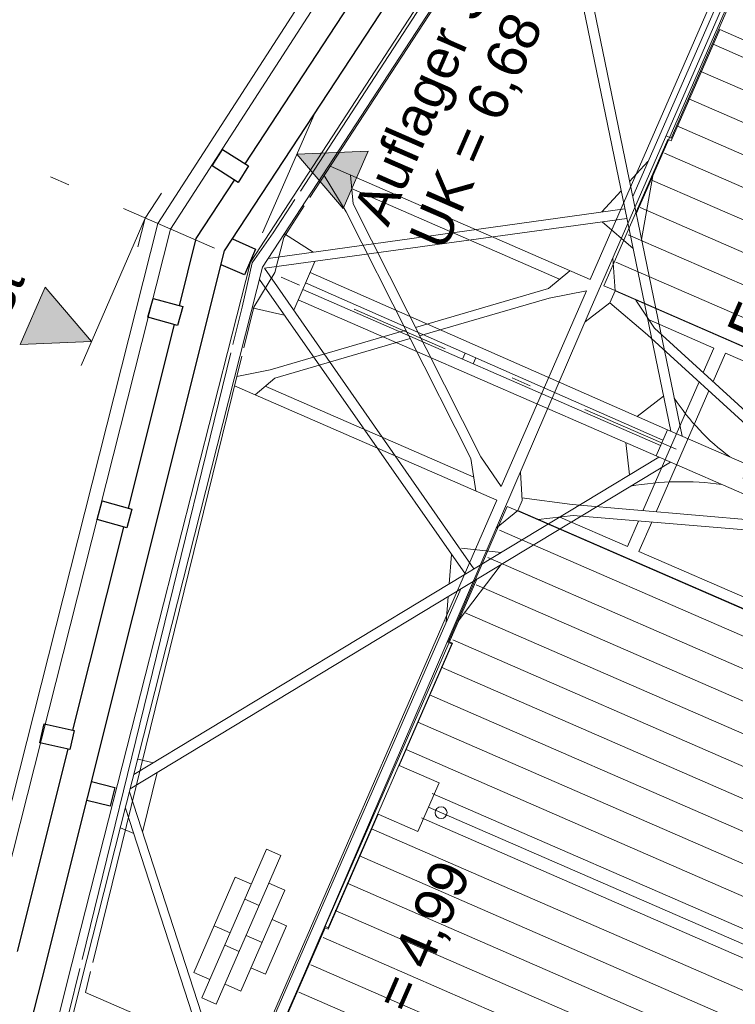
# Model space of a CAD drawing. Header units: metres. Extents: x -43 to 551, y 11 to 64.
# Tile 32 of 36: x 536.97 to 540.57, y 20 to 24.96. Entities that reach past the tile are written whole.
import ezdxf

# ---------------------------------------------------------------- set-up
doc = ezdxf.new("R2010")
doc.units = ezdxf.units.M
doc.header["$MEASUREMENT"] = 0
for name, pattern in [('Achslinie 01', [1.166667, 0.5, -0.3, 0, -0.366667]), ('DGN Style 2', [1.233271, 0.739963, -0.493308]), ('Wipeout_Contour', [1, 0, -1])]:
    doc.linetypes.add(name, pattern=pattern)
for name, color, linetype in [('00_Achsraster', 7, 'Continuous'), ('GBE_Beschriftung', 7, 'Continuous'), ('GBE_Dach', 7, 'Continuous'), ('GBE_Fen_Tuer', 7, 'Continuous'), ('GBE_Wand_Decke_tragend_Ansicht', 7, 'Continuous'), ('NEU_GBE_Bemassung_fsa', 7, 'Continuous'), ('NEU_GBE_Fahrdraht', 7, 'Continuous'), ('NEU_GBE_Hoehenkoten', 7, 'Continuous'), ('NEU_GBE_Holzbalken', 7, 'Continuous'), ('NEU_GBE_Traeger', 7, 'Continuous')]:
    doc.layers.add(name, color=color, linetype=linetype)
doc.styles.add('ERSTELLTER_STIL_1', font='txt')
doc.dimstyles.new('ERSTELLTER_STIL__2', dxfattribs={"dimtxt": 0.2, "dimasz": 0.190285, "dimexe": 0.18, "dimexo": 0.5, "dimgap": 0.09, "dimtad": 1, "dimzin": 0, "dimdsep": 46, "dimtxsty": 'ERSTELLTER_STIL_1', "dimblk": 'ARROWHEAD_6', "dimblk1": 'ARROWHEAD_6', "dimblk2": 'ARROWHEAD_6', "dimcen": 0.09, "dimclrd": 7, "dimclre": 7, "dimclrt": 7, "dimazin": 0, "dimtfac": 1, "dimtdec": 4, "dimtmove": 0, "dimatfit": 3, "dimfxl": 1, "dimtolj": 1, "dimtzin": 0, "dimarcsym": 0})
doc.dimstyles.new('ERSTELLTER_STIL__3', dxfattribs={"dimtxt": 0.2, "dimasz": 0.190285, "dimexe": 0.18, "dimexo": 0.5, "dimgap": 0.09, "dimtad": 1, "dimzin": 0, "dimdsep": 46, "dimtxsty": 'ERSTELLTER_STIL_1', "dimblk": 'ARROWHEAD_6', "dimblk1": 'ARROWHEAD_6', "dimblk2": 'ARROWHEAD_6', "dimcen": 0.09, "dimclrd": 8, "dimclre": 8, "dimclrt": 8, "dimazin": 0, "dimtfac": 1, "dimtdec": 4, "dimtmove": 0, "dimatfit": 3, "dimfxl": 1, "dimtolj": 1, "dimtzin": 0, "dimarcsym": 0})

# ---------------------------------------------------------------- blocks, each defined once
blk = doc.blocks.new('*D98', base_point=(575.0949, 0))
at = {"layer": '00_Achsraster', "color": 8, "linetype": 'Continuous', "lineweight": 18}
for p, q in [((539.4046, 31.9606), (540.0352, 31.6859)), ((539.9148, 31.6291), (539.8112, 31.8927)), ((539.923, 31.8986), (539.863, 31.7609)), ((539.863, 31.7609), (536.6463, 24.3752)), ((536.6981, 24.2434), (536.5945, 24.507))]:
    blk.add_line(p, q, dxfattribs=at)
at = {"color": 254, "linetype": 'Wipeout_Contour', "lineweight": 0, "ltscale": 2155.443922}
blk.add_wipeout([(538.1073, 27.7524), (538.3855, 28.391), (538.1453, 28.4956), (537.8671, 27.857)], dxfattribs=at).dxf.layer = '00_Achsraster'
at = {"layer": '00_Achsraster', "color": 8, "lineweight": 18, "insert": (538.1269, 27.7777), "char_height": 0.2, "attachment_point": 7, "rotation": 66.4651, "style": 'ERSTELLTER_STIL_1'}
blk.add_mtext('\\A1;{\\pql;\\fArial|b0|i0|c0|p34;8,05\\fArial|b0|i0|c0|p34;\\A1{\\H.66x;\\S5^  ;}}', dxfattribs=at)
blk = doc.blocks.new('ARROWHEAD_6')
at = {"color": 0, "linetype": 'Continuous', "lineweight": 0}
for p, q in [((-0.5, -0.5), (0.5, 0.5)), ((0, 0), (-1, 0))]:
    blk.add_line(p, q, dxfattribs=at)
blk = doc.blocks.new('*D99', base_point=(575.0949, 0))
at = {"layer": '00_Achsraster', "color": 8, "linetype": 'Continuous', "lineweight": 18}
for p, q in [((539.863, 31.7609), (536.6463, 24.3752)), ((536.1879, 24.5749), (536.8184, 24.3003)), ((536.6981, 24.2434), (536.5945, 24.507)), ((536.6463, 24.3752), (533.4368, 17.0062)), ((532.9784, 17.2059), (533.609, 16.9312)), ((533.385, 17.138), (533.4886, 16.8744)), ((533.4368, 17.0062), (533.3768, 16.8685))]:
    blk.add_line(p, q, dxfattribs=at)
at = {"color": 254, "linetype": 'Wipeout_Contour', "lineweight": 0, "ltscale": 2141.26244}
blk.add_wipeout([(534.9143, 20.4212), (535.1523, 20.9675), (534.9121, 21.0721), (534.6741, 20.5258)], dxfattribs=at).dxf.layer = '00_Achsraster'
at = {"layer": '00_Achsraster', "color": 8, "lineweight": 18, "insert": (534.8983, 20.462), "char_height": 0.2, "attachment_point": 7, "rotation": 66.4651, "style": 'ERSTELLTER_STIL_1'}
blk.add_mtext('\\A1;{\\pql;\\fArial|b0|i0|c0|p34;8,04}', dxfattribs=at)
blk = doc.blocks.new('*D104', base_point=(575.0949, 0))
at = {"layer": 'NEU_GBE_Bemassung_fsa', "color": 7, "linetype": 'Continuous', "lineweight": 13}
for p, q in [((545.1181, 17.7636), (546.1878, 20.2196)), ((545.2903, 17.6886), (544.6597, 17.9633)), ((545.0663, 17.8954), (545.17, 17.6318)), ((544.0616, 15.3379), (545.1181, 17.7636)), ((544.0098, 15.4697), (544.1135, 15.206))]:
    blk.add_line(p, q, dxfattribs=at)
at = {"color": 254, "linetype": 'Wipeout_Contour', "lineweight": 0, "ltscale": 2178.859983}
blk.add_wipeout([(544.4439, 16.2317), (544.724, 16.8749), (544.4792, 16.9815), (544.1991, 16.3384)], dxfattribs=at).dxf.layer = 'NEU_GBE_Bemassung_fsa'
at = {"layer": 'NEU_GBE_Bemassung_fsa', "color": 7, "lineweight": 13, "insert": (544.4621, 16.2603), "char_height": 0.2, "attachment_point": 7, "rotation": 66.4651, "style": 'ERSTELLTER_STIL_1'}
blk.add_mtext('\\A1;{\\pql;\\fArial|b0|i0|c0|p34;2,64\\fArial|b0|i0|c0|p34;\\A1{\\H.66x;\\S5^  ;}}', dxfattribs=at)
blk = doc.blocks.new('*D105', base_point=(575.0949, 0))
at = {"layer": 'NEU_GBE_Bemassung_fsa', "color": 7, "linetype": 'Continuous', "lineweight": 13}
for p, q in [((546.1878, 20.2196), (547.2548, 22.6695)), ((546.36, 20.1446), (545.7294, 20.4192)), ((546.136, 20.3514), (546.2396, 20.0877)), ((545.1181, 17.7636), (546.1878, 20.2196)), ((545.0663, 17.8954), (545.17, 17.6318))]:
    blk.add_line(p, q, dxfattribs=at)
at = {"color": 254, "linetype": 'Wipeout_Contour', "lineweight": 0, "ltscale": 2183.429095}
blk.add_wipeout([(545.527, 18.7188), (545.767, 19.2696), (545.5222, 19.3762), (545.2823, 18.8254)], dxfattribs=at).dxf.layer = 'NEU_GBE_Bemassung_fsa'
at = {"layer": 'NEU_GBE_Bemassung_fsa', "color": 7, "lineweight": 13, "insert": (545.5097, 18.7628), "char_height": 0.2, "attachment_point": 7, "rotation": 66.4651, "style": 'ERSTELLTER_STIL_1'}
blk.add_mtext('\\A1;{\\pql;\\fArial|b0|i0|c0|p34;2,68}', dxfattribs=at)
blk = doc.blocks.new('*D106', base_point=(575.0949, 0))
at = {"layer": 'NEU_GBE_Bemassung_fsa', "color": 7, "linetype": 'Continuous', "lineweight": 13}
for p, q in [((547.203, 22.8013), (547.3067, 22.5377)), ((546.1878, 20.2196), (547.2548, 22.6695)), ((546.136, 20.3514), (546.2396, 20.0877))]:
    blk.add_line(p, q, dxfattribs=at)
at = {"color": 254, "linetype": 'Wipeout_Contour', "lineweight": 0, "ltscale": 2188.063593}
blk.add_wipeout([(546.5954, 21.1717), (546.8353, 21.7226), (546.5905, 21.8292), (546.3506, 21.2783)], dxfattribs=at).dxf.layer = 'NEU_GBE_Bemassung_fsa'
at = {"layer": 'NEU_GBE_Bemassung_fsa', "color": 7, "lineweight": 13, "insert": (546.5781, 21.2158), "char_height": 0.2, "attachment_point": 7, "rotation": 66.4651, "style": 'ERSTELLTER_STIL_1'}
blk.add_mtext('\\A1;{\\pql;\\fArial|b0|i0|c0|p34;2,67}', dxfattribs=at)
blk = doc.blocks.new('*D107', base_point=(575.0949, 0))
at = {"layer": 'NEU_GBE_Bemassung_fsa', "color": 7, "linetype": 'Continuous', "lineweight": 13}
for p, q in [((548.4843, 25.022), (547.8537, 25.2967)), ((548.2603, 25.2288), (548.3639, 24.9652)), ((547.2548, 22.6695), (548.3121, 25.097)), ((547.427, 22.5945), (546.7964, 22.8692)), ((547.203, 22.8013), (547.3067, 22.5377)), ((546.1878, 20.2196), (547.2548, 22.6695))]:
    blk.add_line(p, q, dxfattribs=at)
at = {"color": 254, "linetype": 'Wipeout_Contour', "lineweight": 0, "ltscale": 2192.713278}
blk.add_wipeout([(547.6576, 23.6104), (547.8975, 24.1613), (547.6527, 24.2679), (547.4128, 23.7171)], dxfattribs=at).dxf.layer = 'NEU_GBE_Bemassung_fsa'
at = {"layer": 'NEU_GBE_Bemassung_fsa', "color": 7, "lineweight": 13, "insert": (547.6402, 23.6545), "char_height": 0.2, "attachment_point": 7, "rotation": 66.4651, "style": 'ERSTELLTER_STIL_1'}
blk.add_mtext('\\A1;{\\pql;\\fArial|b0|i0|c0|p34;2,65}', dxfattribs=at)

msp = doc.modelspace()

# ---------------------------------------------------------------- hatches: boundary and pattern name
at = {"layer": 'GBE_Dach', "linetype": 'Continuous', "lineweight": 18, "true_color": 0xefefef}
h = msp.add_hatch(dxfattribs=at)
h.set_pattern_fill('Holz_Schalung__stehend___85', style=0, pattern_type=2)
h.set_pattern_definition([(156.465, (542.49823, 23.29109), (0.059896, 0.1375225), [])])
h.paths.add_polyline_path([(539.9207, 23.6185), (540.4964, 24.9093), (540.697, 24.822), (540.75, 24.9438), (545.0845, 23.056), (544.467, 21.6384)])
h = msp.add_hatch(dxfattribs=at)
h.set_pattern_fill('Holz_Schalung__stehend___85', style=0, pattern_type=2)
h.set_pattern_definition([(156.465, (541.42276, 20.84612), (0.059896, 0.1375225), [])])
h.paths.add_polyline_path([(539.4368, 22.5063), (538.8838, 21.2056), (539.075, 21.1223), (539.0219, 21.0004), (543.3564, 19.1126), (543.9738, 20.5303)])
h = msp.add_hatch(dxfattribs=at)
h.set_pattern_fill('Holz_Schalung__stehend___85', style=0, pattern_type=2)
h.set_pattern_definition([(156.465, (540.77015, 19.3477), (0.059896, 0.1375225), [])])
h.paths.add_polyline_path([(538.2021, 19.6709), (538.7778, 20.9618), (538.9689, 20.8786), (539.0219, 21.0004), (543.3564, 19.1126), (542.739, 17.695)])
at = {"layer": 'NEU_GBE_Hoehenkoten', "linetype": 'Continuous', "lineweight": 13}
msp.add_hatch(color=7, dxfattribs=at).paths.add_polyline_path([(537.1014, 23.6102), (536.9756, 23.3213), (537.3341, 23.337)])

# ---------------------------------------------------------------- linework, layer by layer
at = {"layer": '00_Achsraster', "color": 8, "linetype": 'Achslinie 01', "lineweight": 18}
msp.add_line((546.0822, 20.2655), (535.9973, 24.6579), dxfattribs=at)
at = {"layer": 'GBE_Dach', "color": 253, "linetype": 'Continuous', "lineweight": 18, "true_color": 0x9f9f9f, "flags": 128}
for points in [[(537.6681, 23.9302), (541.485, 29.8392), (542.2307, 30.9932)], [(537.6681, 23.9302), (535.6127, 15.812)]]:
    msp.add_lwpolyline(points, dxfattribs=at)
at = {"layer": 'GBE_Dach', "color": 7, "linetype": 'Continuous', "lineweight": 18, "flags": 128}
for points in [[(537.7316, 23.9025), (541.5486, 29.8115), (542.2943, 30.9655)], [(537.7316, 23.9025), (535.6762, 15.7843)]]:
    msp.add_lwpolyline(points, dxfattribs=at)
at = {"layer": 'GBE_Dach', "color": 251, "linetype": 'Continuous', "lineweight": 18, "true_color": 0x5f5f5f, "flags": 128}
for points in [[(537.6045, 23.9579), (537.6857, 24.0836)], [(537.6045, 23.9579), (537.5677, 23.8125)]]:
    msp.add_lwpolyline(points, dxfattribs=at)
at = {"layer": 'GBE_Fen_Tuer', "color": 254, "linetype": 'DGN Style 2', "lineweight": 18, "true_color": 0xdfdfdf}
for p, q in [((539.9593, 23.7239), (539.9127, 23.6169)), ((539.9686, 23.5925), (539.9127, 23.6169)), ((539.3829, 22.4071), (539.4265, 22.5071)), ((539.4771, 22.4851), (539.4265, 22.5071))]:
    msp.add_line(p, q, dxfattribs=at)
at = {"layer": 'GBE_Fen_Tuer', "color": 254, "linetype": 'Continuous', "lineweight": 18, "true_color": 0xdfdfdf}
msp.add_line((539.0297, 20.9934), (543.3804, 19.0985), dxfattribs=at)
at = {"layer": 'GBE_Fen_Tuer', "color": 254, "linetype": 'Continuous', "lineweight": 18, "true_color": 0xdfdfdf, "flags": 128}
for points in [[(539.9686, 23.5925), (544.4655, 21.6339), (545.7022, 24.4732), (541.1993, 26.4344)], [(540.4951, 24.9062), (540.6869, 24.8227), (540.793, 25.0664), (540.6024, 25.1494)], [(540.4951, 24.9062), (540.2511, 24.3461), (540.2336, 24.3537), (539.9593, 23.7239)], [(538.2547, 19.648), (542.7644, 17.6839), (543.9979, 20.5161), (539.4771, 22.4851)], [(539.3829, 22.4071), (539.1305, 21.8275), (539.1509, 21.8186), (538.8825, 21.2025)], [(538.7764, 20.9587), (538.9766, 20.8715), (539.0828, 21.1153), (538.8825, 21.2025)], [(538.7764, 20.9587), (538.5243, 20.38), (538.5093, 20.3865), (538.2464, 19.7827)]]:
    msp.add_lwpolyline(points, dxfattribs=at)
at = {"layer": 'GBE_Wand_Decke_tragend_Ansicht', "color": 254, "linetype": 'Continuous', "lineweight": 18, "true_color": 0xdfdfdf}
for p, q in [((541.3621, 26.9812), (539.8439, 23.4954)), ((540.1144, 26.7499), (538.3852, 24.0929)), ((540.1642, 26.7184), (538.4322, 24.0609)), ((541.0793, 26.4865), (539.8432, 23.6483)), ((538.5347, 24.2182), (539.8432, 23.6483)), ((538.6162, 23.9884), (538.5042, 24.1714)), ((538.6504, 24.0287), (538.6368, 24.1737)), ((538.6432, 24.1058), (539.6896, 23.65)), ((538.3579, 24.051), (538.2487, 23.8831)), ((538.4047, 24.0187), (538.3014, 23.8602)), ((538.6162, 23.9884), (539.2424, 22.7473)), ((538.6504, 24.0287), (539.2929, 22.7554)), ((538.2487, 23.8831), (538.1434, 23.732)), ((538.3014, 23.8602), (538.2561, 23.683)), ((539.9687, 23.5908), (539.957, 23.7552)), ((538.0921, 23.5094), (538.1434, 23.732)), ((539.6332, 23.6029), (539.7408, 23.6929)), ((538.1506, 23.51), (538.2561, 23.683)), ((538.964, 23.4072), (539.6332, 23.6029)), ((539.8251, 23.591), (539.3963, 22.6067)), ((539.6365, 23.5554), (539.8246, 23.5912)), ((539.9428, 23.5314), (539.9687, 23.5908)), ((539.9687, 23.5908), (544.4891, 21.622)), ((538.9854, 23.3649), (539.6365, 23.5554)), ((540.1671, 23.4042), (540.0739, 23.545)), ((539.8439, 23.4954), (538.0032, 19.2236)), ((538.0921, 23.5094), (538.046, 23.3213)), ((538.1506, 23.51), (538.1003, 23.3049)), ((539.9428, 23.5314), (539.8179, 23.4351)), ((540.1325, 23.3705), (539.9428, 23.5314)), ((540.1396, 23.4457), (540.4658, 23.3037)), ((538.2337, 23.1935), (538.9165, 23.3933)), ((540.1671, 23.4042), (542.4089, 21.3566)), ((538.2567, 23.1518), (538.9378, 23.351)), ((540.1325, 23.3705), (542.3786, 21.3189)), ((540.4658, 23.3037), (540.4121, 23.1804)), ((538.0356, 23.2793), (537.2864, 20.2268)), ((538.09, 23.263), (537.341, 20.2118)), ((540.5239, 23.2783), (540.4616, 23.1352)), ((540.5239, 23.2783), (542.8607, 22.2606)), ((538.2337, 23.1935), (538.0648, 23.1604)), ((538.2567, 23.1518), (538.157, 23.0688)), ((538.0534, 23.1139), (539.3737, 22.5389)), ((538.2084, 23.1116), (539.2573, 22.6547)), ((540.3917, 23.1337), (540.1092, 22.485)), ((540.4412, 23.0885), (540.1759, 22.4793)), ((539.2686, 22.5846), (539.2424, 22.7473)), ((539.3963, 22.6067), (539.2929, 22.7554)), ((539.5005, 22.5362), (539.4921, 22.6789)), ((539.7536, 22.5155), (539.4997, 22.55)), ((538.1366, 19.6986), (539.3737, 22.5389)), ((539.4789, 22.4866), (539.5005, 22.5362)), ((539.7536, 22.5155), (542.8126, 22.2535)), ((539.4789, 22.4866), (539.3705, 22.3968)), ((539.4789, 22.4866), (544.0068, 20.5145)), ((539.7571, 22.4607), (539.5823, 22.4416)), ((539.6906, 22.4534), (540.0309, 22.3052)), ((539.7571, 22.4607), (542.8388, 22.203)), ((540.0866, 22.4331), (540.0309, 22.3052)), ((540.1534, 22.4275), (540.089, 22.2799)), ((540.089, 22.2799), (542.424, 21.2629)), ((538.215, 20.7813), (537.8891, 20.033)), ((538.215, 20.7813), (538.2876, 20.7497)), ((538.2876, 20.7497), (537.9617, 20.0013)), ((538.0577, 20.6411), (537.8484, 20.1607)), ((538.0577, 20.6411), (538.1386, 20.6059)), ((538.3072, 20.5759), (538.086, 20.068)), ((538.2271, 20.6108), (538.3072, 20.5759)), ((538.1058, 20.5305), (538.1784, 20.4988)), ((538.2427, 20.4277), (538.3153, 20.396)), ((537.9511, 20.3965), (538.0321, 20.3613)), ((538.3153, 20.396), (538.2092, 20.1525)), ((538.1125, 20.3475), (538.1926, 20.3126)), ((538.0046, 20.2983), (538.0773, 20.2667)), ((537.3299, 20.1667), (537.304, 20.0612)), ((538.1366, 20.1841), (538.2092, 20.1525)), ((537.8484, 20.1607), (537.9294, 20.1255)), ((538.0059, 20.1029), (538.086, 20.068)), ((537.304, 20.0612), (538.1366, 19.6986)), ((537.8891, 20.033), (537.9617, 20.0013))]:
    msp.add_line(p, q, dxfattribs=at)
at = {"layer": 'GBE_Wand_Decke_tragend_Ansicht', "color": 254, "linetype": 'Continuous', "lineweight": 18, "true_color": 0xdfdfdf, "flags": 128}
for points in [[(540.8271, 25.7528), (540.8532, 25.7414), (540.2513, 24.3594), (540.2252, 24.3708)], [(539.124, 21.8246), (539.1473, 21.8144), (538.5254, 20.3866), (538.5077, 20.3943)], [(537.2753, 20.1817), (537.1096, 19.5068), (536.4546, 16.9385)]]:
    msp.add_lwpolyline(points, dxfattribs=at)
at = {"layer": 'NEU_GBE_Fahrdraht', "color": 251, "linetype": 'Continuous', "lineweight": 18, "true_color": 0x5f5f5f}
msp.add_circle((539.0934, 20.9656), 0.03, dxfattribs=at)
at = {"layer": 'NEU_GBE_Hoehenkoten', "color": 7, "linetype": 'Continuous', "lineweight": 13}
for p, q in [((538.1949, 23.8826), (538.4592, 24.4894)), ((537.6045, 23.9579), (537.2816, 23.2164))]:
    msp.add_line(p, q, dxfattribs=at)
at = {"layer": 'NEU_GBE_Hoehenkoten', "color": 7, "linetype": 'Continuous', "lineweight": 13, "flags": 128}
msp.add_lwpolyline([(537.1014, 23.6102), (536.9756, 23.3213), (537.3341, 23.337)], close=True, dxfattribs=at)
at = {"layer": 'NEU_GBE_Holzbalken', "color": 7, "linetype": 'Continuous', "lineweight": 25}
for p, q in [((538.1067, 24.2309), (538.6309, 25.0292)), ((538.1067, 24.2309), (538.6309, 25.0292)), ((537.8607, 23.8552), (538.0529, 24.149)), ((537.7764, 23.5167), (537.8607, 23.8552)), ((537.5209, 22.4979), (537.7526, 23.4217)), ((537.5209, 22.4979), (537.7526, 23.4217)), ((537.2406, 21.38), (537.4971, 22.4029)), ((537.2406, 21.38), (537.4971, 22.4029)), ((536.9615, 20.2673), (537.2168, 21.285)), ((536.9615, 20.2673), (537.2168, 21.285))]:
    msp.add_line(p, q, dxfattribs=at)
at = {"layer": 'NEU_GBE_Holzbalken', "color": 7, "linetype": 'Continuous', "lineweight": 25, "flags": 128}
for points in [[(538.0038, 23.7928), (539.1245, 25.5011), (542.4129, 30.5571)], [(538.0431, 23.8526), (538.1597, 23.8018), (538.1034, 23.6725), (537.9863, 23.723)], [(536.0187, 15.9626), (537.084, 20.1232), (538.0038, 23.7928)], [(537.3347, 21.1223), (537.4518, 21.0927), (537.4278, 20.9978), (537.3109, 21.0274)], [(537.3347, 21.1223), (537.4518, 21.0927), (537.4278, 20.9978), (537.3109, 21.0274)]]:
    msp.add_lwpolyline(points, dxfattribs=at)
for points in [[(538.0714, 24.1373), (537.9405, 24.2208), (537.9932, 24.3033), (538.124, 24.2198)], [(538.0714, 24.1373), (537.9405, 24.2208), (537.9932, 24.3033), (538.124, 24.2198)], [(537.7669, 23.4178), (537.6173, 23.4595), (537.6436, 23.5538), (537.7931, 23.5121)], [(537.7669, 23.4178), (537.6173, 23.4595), (537.6436, 23.5538), (537.7931, 23.5121)], [(537.5116, 22.3989), (537.3621, 22.4406), (537.3884, 22.5349), (537.5379, 22.4932)], [(537.5116, 22.3989), (537.3621, 22.4406), (537.3884, 22.5349), (537.5379, 22.4932)], [(537.2254, 21.2831), (537.0739, 21.3171), (537.0954, 21.4126), (537.2469, 21.3786)], [(537.2254, 21.2831), (537.0739, 21.3171), (537.0954, 21.4126), (537.2469, 21.3786)]]:
    msp.add_lwpolyline(points, close=True, dxfattribs=at)
at = {"layer": 'NEU_GBE_Traeger', "color": 251, "linetype": 'Continuous', "lineweight": 18, "true_color": 0x5f5f5f}
for p, q in [((540.3059, 22.8605), (539.6662, 25.9642)), ((540.3059, 22.8605), (539.6662, 25.9642)), ((540.2485, 22.8855), (539.6265, 25.9033)), ((540.2485, 22.8855), (539.6265, 25.9033)), ((540.1344, 24.2424), (540.0419, 24.1413)), ((540.1344, 24.2424), (540.0419, 24.1413)), ((540.1018, 23.8506), (540.1591, 24.1701)), ((540.1018, 23.8506), (540.1591, 24.1701)), ((539.9993, 24.0947), (539.9025, 23.9889)), ((539.9993, 24.0947), (539.9025, 23.9889)), ((540.0177, 24.005), (538.2228, 23.7539)), ((540.0177, 24.005), (538.2228, 23.7539)), ((540.0279, 23.9559), (538.2054, 23.705)), ((540.0279, 23.9559), (538.2054, 23.705)), ((539.9039, 23.9386), (540.0591, 23.8043)), ((539.9039, 23.9386), (540.0591, 23.8043)), ((538.3046, 23.8791), (538.4489, 23.7856)), ((538.3046, 23.8791), (538.4489, 23.7856)), ((538.3516, 23.495), (538.4583, 23.7398)), ((538.3516, 23.495), (538.4583, 23.7398)), ((539.2586, 22.1921), (538.2054, 23.705)), ((539.2586, 22.1921), (538.2054, 23.705)), ((538.4351, 23.6841), (540.2319, 22.8927)), ((538.4351, 23.6841), (540.2319, 22.8927)), ((539.2157, 22.1661), (538.1787, 23.649)), ((539.2157, 22.1661), (538.1787, 23.649)), ((538.3973, 23.5977), (540.1975, 22.8137)), ((538.3973, 23.5977), (540.1975, 22.8137)), ((538.4118, 23.6311), (540.2088, 22.8396)), ((538.4118, 23.6311), (540.2088, 22.8396)), ((538.3745, 23.5456), (540.1748, 22.7615)), ((538.3745, 23.5456), (540.1748, 22.7615)), ((538.1423, 23.5053), (538.3043, 23.4694)), ((538.1423, 23.5053), (538.3043, 23.4694)), ((539.2011, 23.2476), (539.2142, 23.2776)), ((539.2011, 23.2476), (539.2142, 23.2776)), ((539.2545, 23.2244), (539.2675, 23.2541)), ((539.2545, 23.2244), (539.2675, 23.2541)), ((540.2124, 23.0607), (540.0801, 22.9596)), ((540.2124, 23.0607), (540.0801, 22.9596)), ((540.1748, 22.7615), (540.2319, 22.8927)), ((540.1748, 22.7615), (540.2319, 22.8927)), ((544.2768, 21.131), (540.2319, 22.8927)), ((544.2768, 21.131), (540.2319, 22.8927)), ((540.0409, 22.6653), (540.0222, 22.828)), ((540.0409, 22.6653), (540.0222, 22.828)), ((540.1895, 22.7551), (537.5471, 21.1569)), ((540.1895, 22.7551), (537.5471, 21.1569)), ((544.2218, 20.9989), (540.1748, 22.7615)), ((544.2218, 20.9989), (540.1748, 22.7615)), ((540.247, 22.7301), (537.5292, 21.0862)), ((540.247, 22.7301), (537.5292, 21.0862)), ((539.1967, 22.297), (539.3962, 22.2753)), ((539.1967, 22.297), (539.3962, 22.2753)), ((539.1344, 22.1169), (539.1464, 22.2653)), ((539.1344, 22.1169), (539.1464, 22.2653)), ((539.3949, 22.2147), (539.18, 21.9286)), ((539.3949, 22.2147), (539.18, 21.9286)), ((539.2727, 22.1408), (536.992, 16.919)), ((539.2727, 22.1408), (536.992, 16.919)), ((539.1918, 22.0919), (536.982, 17.0323)), ((539.1918, 22.0919), (536.982, 17.0323)), ((539.1189, 21.9248), (539.1293, 22.054)), ((539.1189, 21.9248), (539.1293, 22.054)), ((537.567, 21.2352), (537.6461, 21.2168)), ((537.567, 21.2352), (537.6461, 21.2168)), ((537.5911, 20.8678), (537.6642, 21.1679)), ((537.5911, 20.8678), (537.6642, 21.1679)), ((538.0459, 19.4682), (537.5252, 21.0706)), ((538.0459, 19.4682), (537.5252, 21.0706)), ((538.0174, 19.4107), (537.5046, 20.989)), ((538.0174, 19.4107), (537.5046, 20.989)), ((537.4793, 20.8894), (537.5464, 20.8601)), ((537.4793, 20.8894), (537.5464, 20.8601))]:
    msp.add_line(p, q, dxfattribs=at)
at = {"layer": 'NEU_GBE_Traeger', "color": 251, "linetype": 'Continuous', "lineweight": 18, "true_color": 0x5f5f5f, "flags": 128}
for points in [[(538.1336, 23.7363), (540.911, 27.9979), (542.5505, 30.4972)], [(538.1941, 23.7099), (540.9799, 27.9757), (542.5316, 30.3411)], [(538.1941, 23.7099), (540.9799, 27.9757), (542.5316, 30.3411)], [(540.0754, 23.9788), (541.2898, 26.7552), (542.3618, 29.1969)], [(540.0754, 23.9788), (541.2898, 26.7552), (542.3618, 29.1969)], [(540.0573, 24.0665), (541.2425, 26.7715), (542.272, 29.127)], [(540.0573, 24.0665), (541.2425, 26.7715), (542.272, 29.127)], [(536.1659, 15.9052), (536.2753, 16.3515), (537.2115, 20.1123), (538.1336, 23.7363)], [(536.2627, 16.0057), (536.3467, 16.3535), (537.2829, 20.1142), (538.1941, 23.7099)], [(536.2627, 16.0057), (536.3467, 16.3535), (537.2829, 20.1142), (538.1941, 23.7099)]]:
    msp.add_lwpolyline(points, dxfattribs=at)
at = {"layer": 'NEU_GBE_Traeger', "color": 251, "linetype": 'Continuous', "lineweight": 18, "true_color": 0x5f5f5f}
for centre, radius, start, end in [((541.2447, 23.6968), 1.172, 213.431, 233.4033), ((541.2447, 23.6968), 1.172, 213.431, 233.4033), ((540.3044, 21.1618), 1.4693, 82.0889, 100.1633), ((540.3044, 21.1618), 1.4693, 82.0889, 100.1633)]:
    msp.add_arc(centre, radius, start, end, dxfattribs=at)

# ---------------------------------------------------------------- next in the draw order: dimensions: what is measured, and where the dimension line sits
at = {"layer": '00_Achsraster', "color": 8, "linetype": 'Continuous', "lineweight": 18}
dim = msp.add_linear_dim(base=(536.6463, 24.3752), p1=(539.214, 32.0436), p2=(535.9973, 24.6579), angle=246.4651, dimstyle='ERSTELLTER_STIL__3', dxfattribs=at)
dim.commit()
dim.dimension.update_dxf_attribs({"geometry": '*D98', "text_midpoint": (538.2083, 28.3123), "dimtype": 160, "text_rotation": 66.4651})

# ---------------------------------------------------------------- next in the draw order: dimensions: what is measured, and where the dimension line sits
dim = msp.add_linear_dim(base=(533.4368, 17.0062), p1=(535.9973, 24.6579), p2=(532.7878, 17.2889), angle=246.4651, dimstyle='ERSTELLTER_STIL__3', dxfattribs=at)
dim.commit()
dim.dimension.update_dxf_attribs({"geometry": '*D99', "text_midpoint": (534.9163, 20.7538), "dimtype": 160, "text_rotation": 66.4651})

# ---------------------------------------------------------------- next in the draw order: texts
at = {"layer": 'NEU_GBE_Hoehenkoten', "color": 7, "linetype": 'Continuous', "lineweight": 100, "insert": (536.8183, 23.7335), "char_height": 0.2, "attachment_point": 3, "rotation": 66.4651, "style": 'ERSTELLTER_STIL_1'}
msp.add_mtext('\\A1;{\\pqr;\\fArial|b0|i0|c0|p34;OK First}', dxfattribs=at)

# ---------------------------------------------------------------- next in the draw order: dimensions: what is measured, and where the dimension line sits
at = {"layer": 'NEU_GBE_Bemassung_fsa', "color": 7, "linetype": 'Continuous', "lineweight": 13}
dim = msp.add_linear_dim(base=(545.1181, 17.7636), p1=(536.8732, 18.4687), p2=(537.5252, 21.0706), angle=66.4651, dimstyle='ERSTELLTER_STIL__2', dxfattribs=at)
dim.commit()
dim.dimension.update_dxf_attribs({"geometry": '*D104', "text_midpoint": (544.5435, 16.7949), "dimtype": 160, "text_rotation": 66.4651})

# ---------------------------------------------------------------- next in the draw order: dimensions: what is measured, and where the dimension line sits
dim = msp.add_linear_dim(base=(546.1878, 20.2196), p1=(537.5252, 21.0706), p2=(538.1575, 23.717), angle=66.4651, dimstyle='ERSTELLTER_STIL__2', dxfattribs=at)
dim.commit()
dim.dimension.update_dxf_attribs({"geometry": '*D105', "text_midpoint": (545.5277, 19.0547), "dimtype": 160, "text_rotation": 66.4651})

# ---------------------------------------------------------------- next in the draw order: dimensions: what is measured, and where the dimension line sits
dim = msp.add_linear_dim(base=(547.2548, 22.6695), p1=(538.1575, 23.717), p2=(539.6716, 25.9723), angle=66.4651, dimstyle='ERSTELLTER_STIL__2', dxfattribs=at)
dim.commit()
dim.dimension.update_dxf_attribs({"geometry": '*D106', "text_midpoint": (546.5961, 21.5076), "dimtype": 160, "text_rotation": 66.4651})

# ---------------------------------------------------------------- next in the draw order: hatches: boundary and pattern name
at = {"layer": 'NEU_GBE_Hoehenkoten', "linetype": 'Continuous', "lineweight": 13}
msp.add_hatch(color=7, dxfattribs=at).paths.add_polyline_path([(538.7262, 24.2949), (538.6004, 24.0061), (538.3677, 24.2792)])

# ---------------------------------------------------------------- next in the draw order: linework, layer by layer
at = {"layer": 'NEU_GBE_Hoehenkoten', "color": 7, "linetype": 'Continuous', "lineweight": 13, "flags": 128}
msp.add_lwpolyline([(538.7262, 24.2949), (538.6004, 24.0061), (538.3677, 24.2792)], close=True, dxfattribs=at)

# ---------------------------------------------------------------- next in the draw order: texts
at = {"layer": 'NEU_GBE_Hoehenkoten', "color": 7, "linetype": 'Continuous', "lineweight": 13, "insert": (538.5648, 19.598), "char_height": 0.2, "attachment_point": 1, "rotation": 66.4651, "style": 'ERSTELLTER_STIL_1'}
msp.add_mtext('\\A1;{\\pql;\\fArial|b0|i0|c0|p34;UK = 4,99}', dxfattribs=at)

# ---------------------------------------------------------------- next in the draw order: dimensions: what is measured, and where the dimension line sits
at = {"layer": 'NEU_GBE_Bemassung_fsa', "color": 7, "linetype": 'Continuous', "lineweight": 13}
dim = msp.add_linear_dim(base=(548.3121, 25.097), p1=(539.6716, 25.9723), p2=(541.1405, 28.2205), angle=66.4651, dimstyle='ERSTELLTER_STIL__2', dxfattribs=at)
dim.commit()
dim.dimension.update_dxf_attribs({"geometry": '*D107', "text_midpoint": (547.6582, 23.9463), "dimtype": 160, "text_rotation": 66.4651})

# ---------------------------------------------------------------- next in the draw order: texts
at = {"layer": 'GBE_Beschriftung', "color": 7, "linetype": 'Continuous', "lineweight": 13, "insert": (540.5261, 23.3925), "char_height": 0.2, "attachment_point": 1, "rotation": 66.4651, "style": 'ERSTELLTER_STIL_1'}
msp.add_mtext('\\A1;{\\pql;\\fArial|b0|i0|c0|p34;Fahrdraht}', dxfattribs=at)
at = {"layer": 'NEU_GBE_Hoehenkoten', "color": 7, "linetype": 'Continuous', "lineweight": 100, "insert": (538.6423, 23.9878), "char_height": 0.2, "attachment_point": 1, "rotation": 66.4651, "line_spacing_factor": 0.929051, "style": 'ERSTELLTER_STIL_1'}
msp.add_mtext('\\A1;{\\pql;\\fArial|b0|i0|c0|p34;Auflager Sparren\\P\\pql;\\fArial|b0|i0|c0|p34;UK = 6,68}', dxfattribs=at)

doc.saveas('drawing.dxf')
